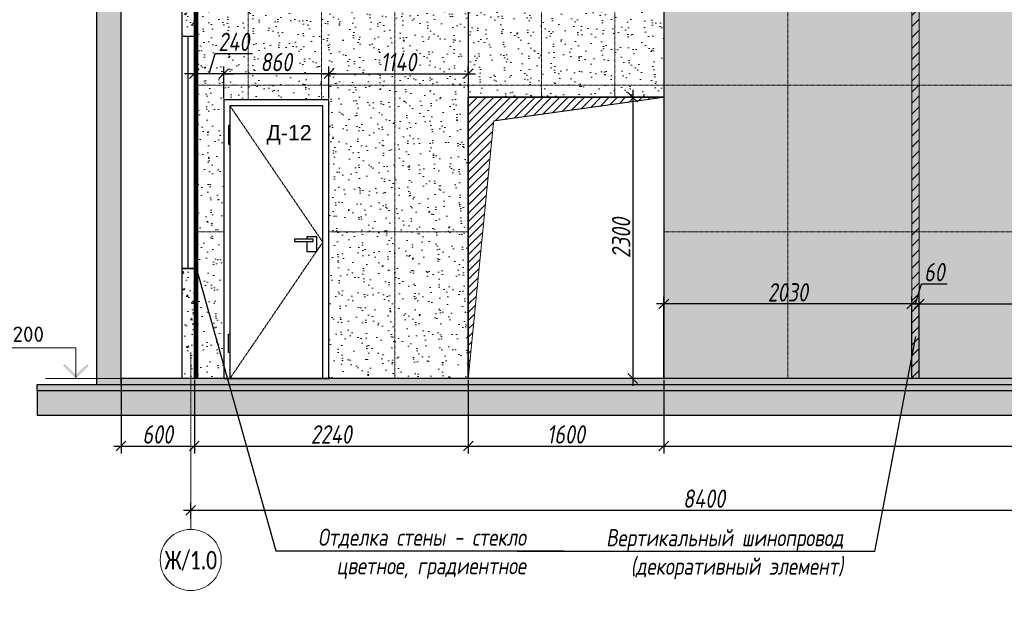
# Model space of a CAD drawing. Header units: millimetres. Extents: x -57162 to 485422, y -209335 to -9481.
# Tile 22 of 256: x -25210 to -17155, y -118134 to -113321. Entities that reach past the tile are written whole.
import ezdxf
from ezdxf import colors
from ezdxf.entities.mleader import LeaderData, LeaderLine
from ezdxf.enums import TextEntityAlignment as Align
from ezdxf.math import Vec2, Vec3

# ---------------------------------------------------------------- set-up
doc = ezdxf.new("R2010")
doc.units = ezdxf.units.MM
for name, pattern in [('( Hidden )', [0.375, 0.25, -0.125]), ('-D1d1-15x02', [19, 15, -2, 0, -2]), ('DASHDOT', [25.4, 12.7, -6.35, 0, -6.35])]:
    doc.linetypes.add(name, pattern=pattern)
doc.layers.get('Defpoints').update_dxf_attribs({"color": 31})
for name, color, linetype, lineweight in [('A-DETL-GENF', 7, 'Continuous', 5), ('dim_obm', 94, 'Continuous', 9), ('dim_pot', 128, 'Continuous', 9), ('Оси', 7, 'Continuous', 5)]:
    doc.layers.add(name, color=color, linetype=linetype, lineweight=lineweight)
for name, color, linetype, lineweight, true_color in [('dim_per', 7, 'Continuous', 9, 0x1c3800), ('dim_razv', 7, 'DASHDOT', 9, 0x183018), ('pot sh', 7, 'Continuous', 15, 0x261e3e), ('wall_new', 7, 'Continuous', 30, 0x003d7a)]:
    doc.layers.add(name, color=color, linetype=linetype, lineweight=lineweight, true_color=true_color)
doc.styles.add('Calibri Light', font='Calibri light.ttf', dxfattribs={"width": 0.75, "height": 250})
doc.styles.add('fl_iso paper', font='isocpeur.ttf', dxfattribs={"width": 0.8, "oblique": 10})
doc.styles.add('GODT type AU', font='isocpeur.ttf')
doc.styles.get("Standard").update_dxf_attribs({"font": 'arial.ttf'})
doc.styles.add('ГОСТ', font='isocpeur.ttf')
doc.dimstyles.new('In tre 1_50', dxfattribs={"dimtxt": 150, "dimasz": 80, "dimexe": 60, "dimexo": 10, "dimgap": 20, "dimtad": 1, "dimdec": 0, "dimrnd": 5, "dimzin": 0, "dimdsep": 46, "dimtxsty": 'fl_iso paper', "dimblk": 'OBLIQUE', "dimcen": 0, "dimdle": 60, "dimadec": 0, "dimazin": 0, "dimtfac": 1, "dimtdec": 0, "dimtofl": 0, "dimtmove": 1, "dimatfit": 1, "dimfxl": 40, "dimtolj": 1, "dimtzin": 0, "dimarcsym": 1})

# ---------------------------------------------------------------- blocks, each defined once
blk = doc.blocks.new('_Oblique')
at = {"color": 0, "linetype": 'ByBlock', "lineweight": -2}
blk.add_line((-0.5, -0.5), (0.5, 0.5), dxfattribs=at)
blk = doc.blocks.new('*D1381')
at = {"layer": 'Defpoints', "color": 0, "linetype": 'ByBlock', "transparency": 16777216}
for p in [(-24380.4, -116255.2), (-23780.4, -116255.2), (-23780.4, -116807.2)]:
    blk.add_point(p, dxfattribs=at)
at = {"layer": 'dim_pot', "color": 0, "linetype": 'ByBlock', "lineweight": -2, "transparency": 16777216}
for p, q in [((-24380.4, -116265.2), (-24380.4, -116867.2)), ((-23780.4, -116265.2), (-23780.4, -116867.2)), ((-24440.4, -116807.2), (-23720.4, -116807.2))]:
    blk.add_line(p, q, dxfattribs=at)
at = {"layer": 'dim_pot', "color": 0, "linetype": 'ByBlock', "lineweight": -2, "transparency": 16777216, "xscale": 80, "yscale": 80, "zscale": 80, "rotation": 180}
blk.add_blockref('_Oblique', (-24380.4, -116807.2), dxfattribs=at)
at = {"layer": 'dim_pot', "color": 0, "linetype": 'ByBlock', "lineweight": -2, "transparency": 16777216, "xscale": 80, "yscale": 80, "zscale": 80}
blk.add_blockref('_Oblique', (-23780.4, -116807.2), dxfattribs=at)
at = {"layer": 'dim_pot', "color": 0, "linetype": 'ByBlock', "transparency": 16777216, "insert": (-24080.4, -116712.2), "char_height": 150, "attachment_point": 5, "style": 'fl_iso paper'}
blk.add_mtext('\\A1;600', dxfattribs=at)
blk = doc.blocks.new('*D1382')
at = {"layer": 'Defpoints', "color": 0, "linetype": 'ByBlock', "transparency": 16777216}
for p in [(-21540.4, -116305.2), (-19940.4, -116255.2), (-19940.4, -116807.2)]:
    blk.add_point(p, dxfattribs=at)
at = {"layer": 'dim_pot', "color": 0, "linetype": 'ByBlock', "lineweight": -2, "transparency": 16777216}
for p, q in [((-21540.4, -116315.2), (-21540.4, -116867.2)), ((-19940.4, -116265.2), (-19940.4, -116867.2)), ((-21600.4, -116807.2), (-19880.4, -116807.2))]:
    blk.add_line(p, q, dxfattribs=at)
at = {"layer": 'dim_pot', "color": 0, "linetype": 'ByBlock', "lineweight": -2, "transparency": 16777216, "xscale": 80, "yscale": 80, "zscale": 80, "rotation": 180}
blk.add_blockref('_Oblique', (-21540.4, -116807.2), dxfattribs=at)
at = {"layer": 'dim_pot', "color": 0, "linetype": 'ByBlock', "lineweight": -2, "transparency": 16777216, "xscale": 80, "yscale": 80, "zscale": 80}
blk.add_blockref('_Oblique', (-19940.4, -116807.2), dxfattribs=at)
at = {"layer": 'dim_pot', "color": 0, "linetype": 'ByBlock', "transparency": 16777216, "insert": (-20740.4, -116712.2), "char_height": 150, "attachment_point": 5, "style": 'fl_iso paper'}
blk.add_mtext('\\A1;1600', dxfattribs=at)
blk = doc.blocks.new('*U1334')
h = blk.add_hatch(color=256)
h.paths.add_polyline_path([(-1212, 212), (-1184, 240), (-1000, 57), (-1000, 0)])
h.paths.add_polyline_path([(-816, 240), (-788, 212), (-1000, 0), (-1000, 57)])
for p, q in [((-1000, 500), (-2500, 500)), ((-1000, 0), (-1000, 500)), ((-1500, 0), (0, 0))]:
    blk.add_line(p, q)
at = {"style": 'ГОСТ', "oblique": 10}
blk.add_attdef('ОТМЕТКА', (-2585, 600), '', height=350, dxfattribs=at)
blk = doc.blocks.new('*D1383')
at = {"layer": 'Defpoints', "color": 0, "linetype": 'ByBlock', "transparency": 16777216}
for p in [(-15410.4, -117166.7), (-15410.4, -117332.3), (-23810.4, -117413.3)]:
    blk.add_point(p, dxfattribs=at)
at = {"layer": 'dim_pot', "color": 0, "linetype": 'ByBlock', "lineweight": -2, "transparency": 16777216}
for p, q in [((-15410.4, -117176.7), (-15410.4, -117392.3)), ((-23810.4, -117403.3), (-23810.4, -117272.3)), ((-23870.4, -117332.3), (-15350.4, -117332.3))]:
    blk.add_line(p, q, dxfattribs=at)
at = {"layer": 'dim_pot', "color": 0, "linetype": 'ByBlock', "lineweight": -2, "transparency": 16777216, "xscale": 80, "yscale": 80, "zscale": 80, "rotation": 180}
blk.add_blockref('_Oblique', (-23810.4, -117332.3), dxfattribs=at)
at = {"layer": 'dim_pot', "color": 0, "linetype": 'ByBlock', "lineweight": -2, "transparency": 16777216, "xscale": 80, "yscale": 80, "zscale": 80}
blk.add_blockref('_Oblique', (-15410.4, -117332.3), dxfattribs=at)
at = {"layer": 'dim_pot', "color": 0, "linetype": 'ByBlock', "transparency": 16777216, "insert": (-19610.4, -117237.3), "char_height": 150, "attachment_point": 5, "style": 'fl_iso paper'}
blk.add_mtext('\\A1;8400', dxfattribs=at)
blk = doc.blocks.new('*D1380')
at = {"layer": 'Defpoints', "color": 0, "linetype": 'ByBlock', "transparency": 16777216}
for p in [(-21540.4, -116255.2), (-23780.4, -116555.2), (-21540.4, -116807.2)]:
    blk.add_point(p, dxfattribs=at)
at = {"layer": 'dim_pot', "color": 0, "linetype": 'ByBlock', "lineweight": -2, "transparency": 16777216}
for p, q in [((-21540.4, -116265.2), (-21540.4, -116867.2)), ((-23780.4, -116565.2), (-23780.4, -116867.2)), ((-23840.4, -116807.2), (-21480.4, -116807.2))]:
    blk.add_line(p, q, dxfattribs=at)
at = {"layer": 'dim_pot', "color": 0, "linetype": 'ByBlock', "lineweight": -2, "transparency": 16777216, "xscale": 80, "yscale": 80, "zscale": 80, "rotation": 180}
blk.add_blockref('_Oblique', (-23780.4, -116807.2), dxfattribs=at)
at = {"layer": 'dim_pot', "color": 0, "linetype": 'ByBlock', "lineweight": -2, "transparency": 16777216, "xscale": 80, "yscale": 80, "zscale": 80}
blk.add_blockref('_Oblique', (-21540.4, -116807.2), dxfattribs=at)
at = {"layer": 'dim_pot', "color": 0, "linetype": 'ByBlock', "transparency": 16777216, "insert": (-22660.4, -116712.2), "char_height": 150, "attachment_point": 5, "style": 'fl_iso paper'}
blk.add_mtext('\\A1;2240', dxfattribs=at)
blk = doc.blocks.new('*D1386')
at = {"layer": 'Defpoints', "color": 0, "linetype": 'ByBlock', "transparency": 16777216}
for p in [(-23540.4, -113762.7), (-23540.4, -113975.2), (-22680.4, -113975.2)]:
    blk.add_point(p, dxfattribs=at)
at = {"layer": 'dim_pot', "color": 0, "linetype": 'ByBlock', "lineweight": -2, "transparency": 16777216}
for p, q in [((-23540.4, -113965.2), (-23540.4, -113702.7)), ((-22680.4, -113965.2), (-22680.4, -113702.7)), ((-22620.4, -113762.7), (-23600.4, -113762.7))]:
    blk.add_line(p, q, dxfattribs=at)
at = {"layer": 'dim_pot', "color": 0, "linetype": 'ByBlock', "lineweight": -2, "transparency": 16777216, "xscale": 80, "yscale": 80, "zscale": 80, "rotation": 180}
blk.add_blockref('_Oblique', (-23540.4, -113762.7), dxfattribs=at)
at = {"layer": 'dim_pot', "color": 0, "linetype": 'ByBlock', "lineweight": -2, "transparency": 16777216, "xscale": 80, "yscale": 80, "zscale": 80}
blk.add_blockref('_Oblique', (-22680.4, -113762.7), dxfattribs=at)
at = {"layer": 'dim_pot', "color": 0, "linetype": 'ByBlock', "transparency": 16777216, "insert": (-23110.4, -113667.7), "char_height": 150, "attachment_point": 5, "style": 'fl_iso paper'}
blk.add_mtext('\\A1;860', dxfattribs=at)
blk = doc.blocks.new('*D1387')
at = {"layer": 'Defpoints', "color": 0, "linetype": 'ByBlock', "transparency": 16777216}
for p in [(-23780.4, -113762.7), (-23780.4, -113762.7), (-23540.4, -113975.2)]:
    blk.add_point(p, dxfattribs=at)
at = {"layer": 'dim_pot', "color": 0, "linetype": 'ByBlock', "lineweight": -2, "transparency": 16777216}
for p, q in [((-23660.4, -113762.7), (-23610.9, -113597.7)), ((-23610.9, -113597.7), (-23304.5, -113597.7)), ((-23780.4, -113752.7), (-23780.4, -113702.7)), ((-23540.4, -113965.2), (-23540.4, -113702.7)), ((-23780.4, -113762.7), (-23860.4, -113762.7)), ((-23540.4, -113762.7), (-23780.4, -113762.7)), ((-23540.4, -113762.7), (-23460.4, -113762.7))]:
    blk.add_line(p, q, dxfattribs=at)
at = {"layer": 'dim_pot', "color": 0, "linetype": 'ByBlock', "lineweight": -2, "transparency": 16777216, "xscale": 80, "yscale": 80, "zscale": 80}
blk.add_blockref('_Oblique', (-23780.4, -113762.7), dxfattribs=at)
at = {"layer": 'dim_pot', "color": 0, "linetype": 'ByBlock', "lineweight": -2, "transparency": 16777216, "xscale": 80, "yscale": 80, "zscale": 80, "rotation": 180}
blk.add_blockref('_Oblique', (-23540.4, -113762.7), dxfattribs=at)
at = {"layer": 'dim_pot', "color": 0, "linetype": 'ByBlock', "transparency": 16777216, "insert": (-23457.7, -113502.7), "char_height": 150, "attachment_point": 5, "style": 'fl_iso paper'}
blk.add_mtext('\\A1;240', dxfattribs=at)
blk = doc.blocks.new('*D1388')
at = {"layer": 'Defpoints', "color": 0, "linetype": 'ByBlock', "transparency": 16777216}
for p in [(-21540.4, -113762.7), (-21540.4, -113762.7), (-22680.4, -113975.2)]:
    blk.add_point(p, dxfattribs=at)
at = {"layer": 'dim_pot', "color": 0, "linetype": 'ByBlock', "lineweight": -2, "transparency": 16777216}
for p, q in [((-22680.4, -113965.2), (-22680.4, -113702.7)), ((-21540.4, -113752.7), (-21540.4, -113702.7)), ((-22740.4, -113762.7), (-21480.4, -113762.7))]:
    blk.add_line(p, q, dxfattribs=at)
at = {"layer": 'dim_pot', "color": 0, "linetype": 'ByBlock', "lineweight": -2, "transparency": 16777216, "xscale": 80, "yscale": 80, "zscale": 80, "rotation": 180}
blk.add_blockref('_Oblique', (-22680.4, -113762.7), dxfattribs=at)
at = {"layer": 'dim_pot', "color": 0, "linetype": 'ByBlock', "lineweight": -2, "transparency": 16777216, "xscale": 80, "yscale": 80, "zscale": 80}
blk.add_blockref('_Oblique', (-21540.4, -113762.7), dxfattribs=at)
at = {"layer": 'dim_pot', "color": 0, "linetype": 'ByBlock', "transparency": 16777216, "insert": (-22110.4, -113667.7), "char_height": 150, "attachment_point": 5, "style": 'fl_iso paper'}
blk.add_mtext('\\A1;1140', dxfattribs=at)
blk = doc.blocks.new('*U1391')
at = {"layer": 'dim_razv', "color": 253, "ltscale": 0.3, "true_color": 0xa4a094, "transparency": 33554687}
blk.add_lwpolyline([(0, -1700), (0, 1700)], dxfattribs=at)
blk = doc.blocks.new('*U1392')
at = {"layer": 'wall_new', "color": 0, "linetype": 'ByBlock', "lineweight": -2, "transparency": 16777216}
for p in [(0, 0), (938, 0), (1876, 0), (2814, 0), (3752, 0)]:
    blk.add_blockref('*U1391', p, dxfattribs=at)
blk = doc.blocks.new('*U1389')
at = {"layer": 'dim_razv', "color": 253, "ltscale": 0.3, "true_color": 0xa4a094, "transparency": 33554687}
blk.add_lwpolyline([(0, -1700), (0, 1700)], dxfattribs=at)
blk = doc.blocks.new('*U1390')
at = {"layer": 'wall_new', "color": 0, "linetype": 'ByBlock', "lineweight": -2, "transparency": 16777216}
for p in [(0, 0), (1015, 0), (2030, 0)]:
    blk.add_blockref('*U1389', p, dxfattribs=at)
blk = doc.blocks.new('*D1395')
at = {"layer": 'Defpoints', "color": 0, "linetype": 'ByBlock', "transparency": 16777216}
for p in [(-17850.9, -115645.5), (-17910.9, -115829.8), (-17850.9, -115841.7)]:
    blk.add_point(p, dxfattribs=at)
at = {"layer": 'dim_razv', "color": 0, "linetype": 'ByBlock', "lineweight": -2, "transparency": 16777216}
for p, q in [((-17880.9, -115645.5), (-17831.4, -115480.5)), ((-17831.4, -115480.5), (-17621, -115480.5)), ((-17910.9, -115819.8), (-17910.9, -115585.5)), ((-17850.9, -115831.7), (-17850.9, -115585.5)), ((-17910.9, -115645.5), (-17990.9, -115645.5)), ((-17910.9, -115645.5), (-17850.9, -115645.5)), ((-17850.9, -115645.5), (-17770.9, -115645.5))]:
    blk.add_line(p, q, dxfattribs=at)
at = {"layer": 'dim_razv', "color": 0, "linetype": 'ByBlock', "lineweight": -2, "transparency": 16777216, "xscale": 80, "yscale": 80, "zscale": 80}
blk.add_blockref('_Oblique', (-17910.9, -115645.5), dxfattribs=at)
at = {"layer": 'dim_razv', "color": 0, "linetype": 'ByBlock', "lineweight": -2, "transparency": 16777216, "xscale": 80, "yscale": 80, "zscale": 80, "rotation": 180}
blk.add_blockref('_Oblique', (-17850.9, -115645.5), dxfattribs=at)
at = {"layer": 'dim_razv', "color": 0, "linetype": 'ByBlock', "transparency": 16777216, "insert": (-17726.2, -115385.5), "char_height": 150, "attachment_point": 5, "style": 'fl_iso paper'}
blk.add_mtext('\\A1;60', dxfattribs=at)
blk = doc.blocks.new('*D1397')
at = {"layer": 'Defpoints', "color": 0, "linetype": 'ByBlock', "transparency": 16777216}
for p in [(-13160.9, -115645.5), (-17850.9, -116255.2), (-13160.9, -116255.2)]:
    blk.add_point(p, dxfattribs=at)
at = {"layer": 'dim_razv', "color": 0, "linetype": 'ByBlock', "lineweight": -2, "transparency": 16777216}
for p, q in [((-17850.9, -116245.2), (-17850.9, -115585.5)), ((-13160.9, -116245.2), (-13160.9, -115585.5)), ((-17910.9, -115645.5), (-13100.9, -115645.5))]:
    blk.add_line(p, q, dxfattribs=at)
at = {"layer": 'dim_razv', "color": 0, "linetype": 'ByBlock', "lineweight": -2, "transparency": 16777216, "xscale": 80, "yscale": 80, "zscale": 80, "rotation": 180}
blk.add_blockref('_Oblique', (-17850.9, -115645.5), dxfattribs=at)
at = {"layer": 'dim_razv', "color": 0, "linetype": 'ByBlock', "lineweight": -2, "transparency": 16777216, "xscale": 80, "yscale": 80, "zscale": 80}
blk.add_blockref('_Oblique', (-13160.9, -115645.5), dxfattribs=at)
at = {"layer": 'dim_razv', "color": 0, "linetype": 'ByBlock', "transparency": 16777216, "insert": (-15505.9, -115550.5), "char_height": 150, "attachment_point": 5, "style": 'fl_iso paper'}
blk.add_mtext('\\A1;4690', dxfattribs=at)
blk = doc.blocks.new('*D1398')
at = {"layer": 'Defpoints', "color": 0, "linetype": 'ByBlock', "transparency": 16777216}
for p in [(-19940.4, -115645.5), (-19940.4, -116255.2), (-17910.9, -116255.2)]:
    blk.add_point(p, dxfattribs=at)
at = {"layer": 'dim_razv', "color": 0, "linetype": 'ByBlock', "lineweight": -2, "transparency": 16777216}
for p, q in [((-19940.4, -116245.2), (-19940.4, -115585.5)), ((-17910.9, -116245.2), (-17910.9, -115585.5)), ((-17850.9, -115645.5), (-20000.4, -115645.5))]:
    blk.add_line(p, q, dxfattribs=at)
at = {"layer": 'dim_razv', "color": 0, "linetype": 'ByBlock', "lineweight": -2, "transparency": 16777216, "xscale": 80, "yscale": 80, "zscale": 80, "rotation": 180}
blk.add_blockref('_Oblique', (-19940.4, -115645.5), dxfattribs=at)
at = {"layer": 'dim_razv', "color": 0, "linetype": 'ByBlock', "lineweight": -2, "transparency": 16777216, "xscale": 80, "yscale": 80, "zscale": 80}
blk.add_blockref('_Oblique', (-17910.9, -115645.5), dxfattribs=at)
at = {"layer": 'dim_razv', "color": 0, "linetype": 'ByBlock', "transparency": 16777216, "insert": (-18925.7, -115550.5), "char_height": 150, "attachment_point": 5, "style": 'fl_iso paper'}
blk.add_mtext('\\A1;2030', dxfattribs=at)
blk = doc.blocks.new('*D1400')
at = {"layer": 'Defpoints', "color": 0, "linetype": 'ByBlock', "transparency": 16777216}
for p in [(-19940.4, -113955.2), (-20194.6, -116255.2), (-19940.4, -116255.2)]:
    blk.add_point(p, dxfattribs=at)
at = {"layer": 'dim_pot', "color": 0, "linetype": 'ByBlock', "lineweight": -2, "transparency": 16777216}
for p, q in [((-20194.6, -113895.2), (-20194.6, -116315.2)), ((-19950.4, -113955.2), (-20254.6, -113955.2)), ((-19950.4, -116255.2), (-20254.6, -116255.2))]:
    blk.add_line(p, q, dxfattribs=at)
at = {"layer": 'dim_pot', "color": 0, "linetype": 'ByBlock', "lineweight": -2, "transparency": 16777216, "xscale": 80, "yscale": 80, "zscale": 80}
for p, rotation in [((-20194.6, -113955.2), 90), ((-20194.6, -116255.2), 270)]:
    blk.add_blockref('_Oblique', p, dxfattribs=dict(at, rotation=rotation))
at = {"layer": 'dim_pot', "color": 0, "linetype": 'ByBlock', "transparency": 16777216, "insert": (-20289.6, -115105.2), "char_height": 150, "attachment_point": 5, "rotation": 90, "style": 'fl_iso paper'}
blk.add_mtext('\\A1;2300', dxfattribs=at)
blk = doc.blocks.new('*D1401')
at = {"layer": 'Defpoints', "color": 0, "linetype": 'ByBlock', "transparency": 16777216}
for p in [(-19940.4, -116255.2), (-11240.4, -116255.2), (-11240.4, -116807.2)]:
    blk.add_point(p, dxfattribs=at)
at = {"layer": 'dim_pot', "color": 0, "linetype": 'ByBlock', "lineweight": -2, "transparency": 16777216}
for p, q in [((-19940.4, -116265.2), (-19940.4, -116867.2)), ((-11240.4, -116265.2), (-11240.4, -116867.2)), ((-20000.4, -116807.2), (-11180.4, -116807.2))]:
    blk.add_line(p, q, dxfattribs=at)
at = {"layer": 'dim_pot', "color": 0, "linetype": 'ByBlock', "lineweight": -2, "transparency": 16777216, "xscale": 80, "yscale": 80, "zscale": 80, "rotation": 180}
blk.add_blockref('_Oblique', (-19940.4, -116807.2), dxfattribs=at)
at = {"layer": 'dim_pot', "color": 0, "linetype": 'ByBlock', "lineweight": -2, "transparency": 16777216, "xscale": 80, "yscale": 80, "zscale": 80}
blk.add_blockref('_Oblique', (-11240.4, -116807.2), dxfattribs=at)
at = {"layer": 'dim_pot', "color": 0, "linetype": 'ByBlock', "transparency": 16777216, "insert": (-15590.4, -116712.2), "char_height": 150, "attachment_point": 5, "style": 'fl_iso paper'}
blk.add_mtext('\\A1;8700', dxfattribs=at)

msp = doc.modelspace()

# ---------------------------------------------------------------- hatches: boundary and pattern name
at = {"linetype": '( Hidden )', "lineweight": 13, "ltscale": 1000}
h = msp.add_hatch(dxfattribs=at)
h.set_pattern_fill('ANSI31', color=253, scale=15)
h.set_pattern_definition([(45, (-190305.794, 83531.123), (-33.6759605, 33.6759605), [])])
h.paths.add_polyline_path([(-21540.4, -116255.2), (-21540.4, -113955.2), (-19940.4, -113955.2), (-21332.3, -114148.7)])
at = {"layer": 'A-DETL-GENF'}
h = msp.add_hatch(dxfattribs=at)
h.set_pattern_fill('AR-CONC', color=256, style=0)
h.set_pattern_definition([(50, (-27217.02, 0), (182.18467, -15.93909), [19.05, -209.55]), (355, (-27217.02, 0), (-35.24342, 191.05685), [15.24, -167.64058]), (100.45144, (-27201.84, -1.33), (146.94125, 175.11775), [16.19, -178.09024]), (46.1842, (-27217.02, 50.8), (271.07904, -42.04233), [28.575, -314.325]), (96.63556, (-27194.43, 47.3), (237.40413, 247.4261), [24.285, -267.1356]), (351.18415, (-27217.02, 50.8), (237.40413, 247.4261), [22.86, -251.4597]), (21, (-27191.62, 38.1), (151.6144, -102.2652), [19.05, -209.55]), (326, (-27191.62, 38.1), (61.80203, 184.18797), [15.24, -167.64]), (71.45144, (-27178.98, 29.58), (213.41642, 81.92277), [16.19, -178.08994]), (37.5, (-27217.02, 0), (3.088603, 84.55504), [0, -165.608, 0, -170.18, 0, -168.275]), (7.5, (-27217.02, 0), (66.81966, 100.180575), [0, -97.028, 0, -161.798, 0, -64.135]), (327.5, (-27273.66, 0), (135.590595, -5.728744), [0, -63.5, 0, -198.12, 0, -262.89]), (317.5, (-27299.06, 0), (148.12918, 25.42649), [0, -82.55, 0, -131.572, 0, -186.69])])
h.paths.add_polyline_path([(-24581.6, -116305.2), (-24380.4, -116305.2), (-24380.4, -110905.2), (-24581.6, -110905.2)])
h = msp.add_hatch(dxfattribs=at)
h.set_pattern_fill('AR-CONC', color=256, style=0)
h.paths.add_polyline_path([(-23880.4, -113455.2), (-23780.4, -113455.2), (-23780.4, -112155.2), (-23880.4, -112155.2)])
h.paths.add_polyline_path([(-23780.4, -115355.2), (-23880.4, -115355.2), (-23880.4, -116255.2), (-23780.4, -116255.2)])
h = msp.add_hatch(dxfattribs=at)
h.set_pattern_fill('ANSI35', color=256, scale=10, style=0)
h.set_pattern_definition([(45, (-145140.81, -124096.43), (-44.90128, 44.90128), []), (45, (-145095.91, -124096.43), (-44.90128, 44.90128), [79.375, -15.875, 0, -15.875])])
h.paths.add_polyline_path([(-3953.6, -116355.2), (-25066.6, -116355.2), (-25066.6, -116305.2), (-3953.6, -116305.2)])
h = msp.add_hatch(dxfattribs=at)
h.set_pattern_fill('AR-CONC', color=256, style=0)
h.set_pattern_definition([(50, (-145140.81, -124096.43), (182.18467, -15.93909), [19.05, -209.55]), (355, (-145140.8, -124096.43), (-35.24342, 191.05685), [15.24, -167.64058]), (100.45144, (-145125.63, -124097.76), (146.94125, 175.11775), [16.19, -178.09024]), (46.1842, (-145140.8, -124045.63), (271.07904, -42.04233), [28.575, -314.325]), (96.63556, (-145118.22, -124049.13), (237.40413, 247.4261), [24.285, -267.1356]), (351.18415, (-145140.8, -124045.63), (237.40413, 247.4261), [22.85997, -251.45973]), (21, (-145115.41, -124058.33), (151.61439, -102.2652), [19.05, -209.55]), (326, (-145115.4, -124058.33), (61.80203, 184.18797), [15.24, -167.64]), (71.45144, (-145102.77, -124066.85), (213.41642, 81.92277), [16.19, -178.08994]), (37.5, (-145140.81, -124096.43), (3.088603, 84.55504), [0, -165.608, 0, -170.18, 0, -168.275]), (7.5, (-145140.81, -124096.43), (66.81966, 100.180575), [0, -97.028, 0, -161.798, 0, -64.135]), (327.5, (-145197.45, -124096.43), (135.590595, -5.728744), [0, -63.5, 0, -198.12, 0, -262.89]), (317.5, (-145222.85, -124096.43), (148.12918, 25.42649), [0, -82.55, 0, -131.572, 0, -186.69])])
h.paths.add_polyline_path([(-24380.4, -116305.2), (-3953.6, -116305.2), (-3953.6, -116255.2), (-24380.4, -116255.2)])
h = msp.add_hatch(dxfattribs=at)
h.set_pattern_fill('ANSI35', color=256, scale=20, style=0)
h.set_pattern_definition([(45, (-145140.81, -124096.43), (-89.80256, 89.80256), []), (45, (-145051, -124096.43), (-89.80256, 89.80256), [158.75, -31.75, 0, -31.75])])
h.paths.add_polyline_path([(-25066.6, -116555.2), (-3953.6, -116555.2), (-3953.6, -116355.2), (-25066.6, -116355.2)])
at = {"layer": 'dim_razv', "true_color": 0xffffff, "transparency": 33554687}
h = msp.add_hatch(dxfattribs=at)
h.set_pattern_fill('AR-SAND', scale=3, angle=315)
h.paths.add_polyline_path([(-23780.4, -116255.2), (-23780.4, -112255.2), (-19940.4, -112255.2), (-19940.4, -113955.2), (-21540.4, -113955.2), (-21540.4, -116255.2), (-22680.4, -116255.2), (-22680.4, -113975.2), (-23540.4, -113975.2), (-23540.4, -116255.2)])
at = {"layer": 'dim_razv', "linetype": 'ByBlock', "true_color": 0x4c4a44}
h = msp.add_hatch(dxfattribs=at)
h.set_pattern_fill('ANSI31', color=59, scale=20)
h.set_pattern_definition([(45, (-199252.13, 83531.12), (-44.90128, 44.90128), [])])
h.paths.add_polyline_path([(-17850.9, -112255.2), (-17910.9, -112255.2), (-17910.9, -116255.2), (-17850.9, -116255.2)])
at = {"layer": 'pot sh', "linetype": 'ByBlock', "lineweight": 0, "true_color": 0xb8b2a3}
h = msp.add_hatch(color=253, dxfattribs=at)
h.dxf.hatch_style = 1
h.paths.add_polyline_path([(-19940.4, -112245.2), (-11240.4, -112245.2), (-11240.4, -116255.2), (-19940.4, -116255.2)])

# ---------------------------------------------------------------- linework, layer by layer
at = {"lineweight": 30}
for points in [[(-24581.6, -116305.2), (-24380.4, -116305.2), (-24380.4, -110905.2), (-24581.6, -110905.2)], [(-3953.6, -116355.2), (-25066.6, -116355.2), (-25066.6, -116305.2), (-3953.6, -116305.2)], [(-24380.4, -116305.2), (-3953.6, -116305.2), (-3953.6, -116255.2), (-24380.4, -116255.2)], [(-25066.6, -116555.2), (-3953.6, -116555.2), (-3953.6, -116355.2), (-25066.6, -116355.2)]]:
    msp.add_lwpolyline(points, close=True, dxfattribs=at)
for points in [[(-23880.4, -113455.2), (-23880.4, -112155.2), (-23780.4, -112155.2), (-23780.4, -113455.2)], [(-23880.4, -113455.2), (-23780.4, -113455.2)], [(-23780.4, -115355.2), (-23780.4, -116255.2), (-23880.4, -116255.2), (-23880.4, -115355.2)], [(-23880.4, -115355.2), (-23780.4, -115355.2)]]:
    msp.add_lwpolyline(points, dxfattribs=at)
for points in [[(-23780.4, -116255.2), (-23780.4, -112255.2), (-19940.4, -112255.2), (-19940.4, -113955.2), (-21540.4, -113955.2), (-21540.4, -116255.2), (-22680.4, -116255.2), (-22680.4, -113975.2), (-23540.4, -113975.2), (-23540.4, -116255.2)], [(-23880.4, -113455.2), (-23780.4, -113455.2), (-23780.4, -115355.2), (-23880.4, -115355.2)], [(-23780.4, -115355.2), (-23830.4, -115355.2), (-23830.4, -113455.2), (-23780.4, -113455.2)], [(-21540.4, -116255.2), (-21540.4, -113955.2), (-19940.4, -113955.2), (-19940.4, -116255.2)]]:
    msp.add_lwpolyline(points, close=True)
for points in [[(-21540.4, -112255.2), (-21540.4, -116255.2)], [(-19940.4, -112255.2), (-19940.4, -116255.2)]]:
    msp.add_lwpolyline(points)
at = {"lineweight": 13}
msp.add_lwpolyline([(-22680.4, -116255.2), (-23540.4, -116255.2), (-23540.4, -113975.2), (-22680.4, -113975.2)], close=True, dxfattribs=at)
at = {"linetype": 'ByBlock'}
for points in [[(-22680.4, -113975.2), (-23540.4, -113975.2), (-23540.4, -116255.2), (-22680.4, -116255.2)], [(-22730.4, -114025.2), (-23490.4, -114025.2), (-23490.4, -116255.2), (-22730.4, -116255.2)], [(-23490.4, -114187.6), (-23500.4, -114187.6), (-23500.4, -114337.6), (-23490.4, -114337.6)], [(-22810.4, -115115.2), (-22960.4, -115115.2), (-22960.4, -115135.2), (-22810.4, -115135.2)], [(-23490.4, -116042.9), (-23500.4, -116042.9), (-23500.4, -115892.9), (-23490.4, -115892.9)]]:
    msp.add_lwpolyline(points, close=True, dxfattribs=at)
at = {"color": 253, "linetype": '( Hidden )', "lineweight": 13, "ltscale": 15}
msp.add_lwpolyline([(-21540.4, -116255.2), (-21540.4, -113955.2), (-19940.4, -113955.2), (-21332.3, -114148.7)], close=True, dxfattribs=at)
msp.add_lwpolyline([(-23490.4, -114025.2), (-22730.4, -115140.2), (-23490.4, -116255.2)], dxfattribs=at)
at = {"linetype": 'ByBlock'}
msp.add_lwpolyline([(-22860.4, -115135.2), (-22860.4, -115215.2), (-22780.4, -115215.2), (-22780.4, -115095.2), (-22860.4, -115095.2), (-22860.4, -115115.2)], dxfattribs=at)
at = {"layer": 'dim_razv', "color": 253, "ltscale": 0.3, "transparency": 33554687}
for points in [[(-23340.4, -113975.2), (-23340.4, -112255.2)], [(-22740.4, -113975.2), (-22740.4, -112255.2)], [(-20940.4, -113955.2), (-20940.4, -112255.2)], [(-20340.4, -113955.2), (-20340.4, -112255.2)], [(-22140.4, -116255.2), (-22140.4, -112825.2)], [(-23780.4, -113855.2), (-21540.4, -113855.2)], [(-21540.4, -113855.2), (-19940.4, -113855.2)], [(-23780.4, -115055.2), (-23540.4, -115055.2)], [(-22680.4, -115055.2), (-21540.4, -115055.2)]]:
    msp.add_lwpolyline(points, dxfattribs=at)
at = {"layer": 'dim_razv', "color": 59, "linetype": 'ByBlock'}
msp.add_lwpolyline([(-17850.9, -112255.2), (-17910.9, -112255.2), (-17910.9, -116255.2), (-17850.9, -116255.2)], close=True, dxfattribs=at)
at = {"layer": 'dim_razv', "color": 253, "ltscale": 0.3, "true_color": 0xa4a094, "transparency": 33554687}
for points in [[(-19940.4, -113855.2), (-11240.4, -113855.2)], [(-19940.4, -115055.2), (-11240.4, -115055.2)]]:
    msp.add_lwpolyline(points, dxfattribs=at)
at = {"layer": 'wall_new', "color": 22, "lineweight": 25, "true_color": 0xc93d31, "const_width": 30}
msp.add_lwpolyline([(-23764, -116255.2), (-23764, -112255.2)], dxfattribs=at)
at = {"layer": 'Оси', "linetype": '-D1d1-15x02'}
msp.add_line((-23810.4, -117488.8), (-23810.4, -116039.1), dxfattribs=at)
at = {"layer": 'Оси'}
msp.add_circle((-23810.4, -117738.8), 250, dxfattribs=at)

# ---------------------------------------------------------------- block references
at = {"layer": 'dim_obm', "color": 0, "ltscale": 100}
ref = msp.add_blockref('*U1334', (-24250.2, -116255.2), dxfattribs=dict(at, xscale=0.5000000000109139, yscale=0.5000000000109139, zscale=0.5000000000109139))
ref.add_attrib('ОТМЕТКА', '-0,200', (-25481.5, -115955.2), dxfattribs={"layer": '0', "height": 125, "style": 'GODT type AU'})
at = {"layer": 'wall_new', "linetype": 'ByBlock'}
for name, p in [('*U1390', (-19940.4, -114555.2)), ('*U1392', (-17850.9, -114555.2))]:
    msp.add_blockref(name, p, dxfattribs=at)

# ---------------------------------------------------------------- texts
at = {"linetype": 'ByBlock', "insert": (-23006.5, -114263.3), "char_height": 125, "attachment_point": 5}
msp.add_mtext_dynamic_manual_height_columns('Д-12', width=726.14, gutter_width=12.5, heights=[0], dxfattribs=at)
at = {"layer": 'Оси', "linetype": 'ByBlock', "style": 'Calibri Light', "width": 0.75}
msp.add_text('Ж/1.0', height=150, dxfattribs=at).set_placement((-23810.4, -117738.8), align=Align.MIDDLE)

# ---------------------------------------------------------------- dimensions: what is measured, and where the dimension line sits
at = {"layer": 'dim_pot', "linetype": 'ByBlock'}
for base, p1, p2, angle, picture, middle in [((-23780.4, -113762.7), (-23540.4, -113975.2), (-23780.4, -113762.7), 180, '*D1387', (-23590.9, -113502.7)), ((-23540.4, -113762.7), (-22680.4, -113975.2), (-23540.4, -113975.2), 180, '*D1386', (-23110.4, -113667.7)), ((-21540.4, -113762.7), (-22680.4, -113975.2), (-21540.4, -113762.7), 180, '*D1388', (-22110.4, -113667.7)), ((-20194.6, -116255.2), (-19940.4, -113955.2), (-19940.4, -116255.2), 90, '*D1400', (-20289.6, -115105.2))]:
    dim = msp.add_linear_dim(base=base, p1=p1, p2=p2, angle=angle, dimstyle='In tre 1_50', dxfattribs=at)
    dim.commit()
    dim.dimension.update_dxf_attribs({"geometry": picture, "text_midpoint": middle})
dim = msp.add_linear_dim(base=(-23780.4, -116807.2), p1=(-24380.4, -116255.2), p2=(-23780.4, -116255.2), dimstyle='In tre 1_50', dxfattribs=at)
dim.commit()
dim.dimension.update_dxf_attribs({"geometry": '*D1381', "text_midpoint": (-24080.4, -116807.2), "dimtype": 160})
for base, p1, p2, picture, middle in [((-21540.4, -116807.2), (-23780.4, -116555.2), (-21540.4, -116255.2), '*D1380', (-22660.4, -116712.2)), ((-19940.4, -116807.2), (-21540.4, -116305.2), (-19940.4, -116255.2), '*D1382', (-20740.4, -116712.2)), ((-11240.4, -116807.2), (-19940.4, -116255.2), (-11240.4, -116255.2), '*D1401', (-15590.4, -116712.2)), ((-15410.4, -117332.3), (-23810.4, -117413.3), (-15410.4, -117166.7), '*D1383', (-19610.4, -117237.3))]:
    dim = msp.add_linear_dim(base=base, p1=p1, p2=p2, dimstyle='In tre 1_50', dxfattribs=at)
    dim.commit()
    dim.dimension.update_dxf_attribs({"geometry": picture, "text_midpoint": middle})
at = {"layer": 'dim_razv', "linetype": 'ByBlock'}
for base, p1, p2, picture, middle in [((-17850.9, -115645.5), (-17910.9, -115829.8), (-17850.9, -115841.7), '*D1395', (-17811.4, -115385.5)), ((-19940.422672, -115645.5292837), (-17910.922672, -116255.2153314), (-19940.422672, -116255.2153314), '*D1398', (-18925.672672, -115550.5292837)), ((-13160.9, -115645.5), (-17850.9, -116255.2), (-13160.9, -116255.2), '*D1397', (-15505.9, -115550.5))]:
    dim = msp.add_linear_dim(base=base, p1=p1, p2=p2, dimstyle='In tre 1_50', dxfattribs=at)
    dim.commit()
    dim.dimension.update_dxf_attribs({"geometry": picture, "text_midpoint": middle})

# ---------------------------------------------------------------- leaders
at = {"layer": 'dim_per', "linetype": 'ByBlock'}
ml = msp.add_multileader_mtext('Standard', dxfattribs=at)
ml.set_content('Отделка стены - стекло цветное, градиентное', color=256, style='fl_iso paper')
ml.set_leader_properties()
ml.build(insert=Vec2(0, 0))
ml.multileader.update_dxf_attribs({"text_left_attachment_type": 6, "text_right_attachment_type": 6, "dogleg_length": 252.8})
ctx = ml.context
ctx.base_point, ctx.char_height, ctx.plane_origin = Vec3(-22861.8, -117664.3), 140, Vec3(-20635.5, -116410.6)
ctx.left_attachment, ctx.right_attachment, ctx.text_align_type = 6, 6, 2
notes = []
notes.append((ctx, [(0, (1, 1, 0), (-23114.6, -117664.3), (1, 0), 252.8, [(0, [(-23764, -115355.2)], 0, [])])]))
ctx.mtext.insert, ctx.mtext.width, ctx.mtext.alignment, ctx.mtext.flow_direction = Vec3(-21068.2, -117482.3), 2080.245, 3, 5
ml = msp.add_multileader_mtext('Standard', dxfattribs=at)
ml.set_content('Вертикальный шинопровод (декоративный элемент)', color=256, style='fl_iso paper')
ml.set_leader_properties()
ml.build(insert=Vec2(0, 0))
ml.multileader.update_dxf_attribs({"text_left_attachment_type": 6, "text_right_attachment_type": 6, "dogleg_length": 252.8})
ctx = ml.context
ctx.base_point, ctx.char_height, ctx.plane_origin = Vec3(-20346.3, -117668.1), 140, Vec3(-9377.6, -115198.1)
ctx.left_attachment, ctx.right_attachment, ctx.text_align_type = 6, 6, 2
notes.append((ctx, [(1, (1, 1, 0), (-18216.8, -117668.1), (-1, 0), 252.8, [(0, [(-17881.2, -115906.6)], 0, [])])]))
ctx.mtext.insert, ctx.mtext.width, ctx.mtext.alignment, ctx.mtext.flow_direction = Vec3(-18471.6, -117486.1), 2641.683, 3, 5
for ctx, leaders in notes:
    for number, flags, end, landing, length, lines in leaders:
        leader = LeaderData()
        leader.index, (leader.has_last_leader_line, leader.has_dogleg_vector, leader.attachment_direction) = number, flags
        leader.last_leader_point, leader.dogleg_vector, leader.dogleg_length = Vec3(end), Vec3(landing), length
        for number, points, colour, breaks in lines:
            line = LeaderLine()
            line.index, line.vertices, line.color, line.breaks = number, Vec3.list(points), colors.encode_raw_color(colour), breaks
            leader.lines.append(line)
        ctx.leaders.append(leader)

doc.saveas('drawing.dxf')
